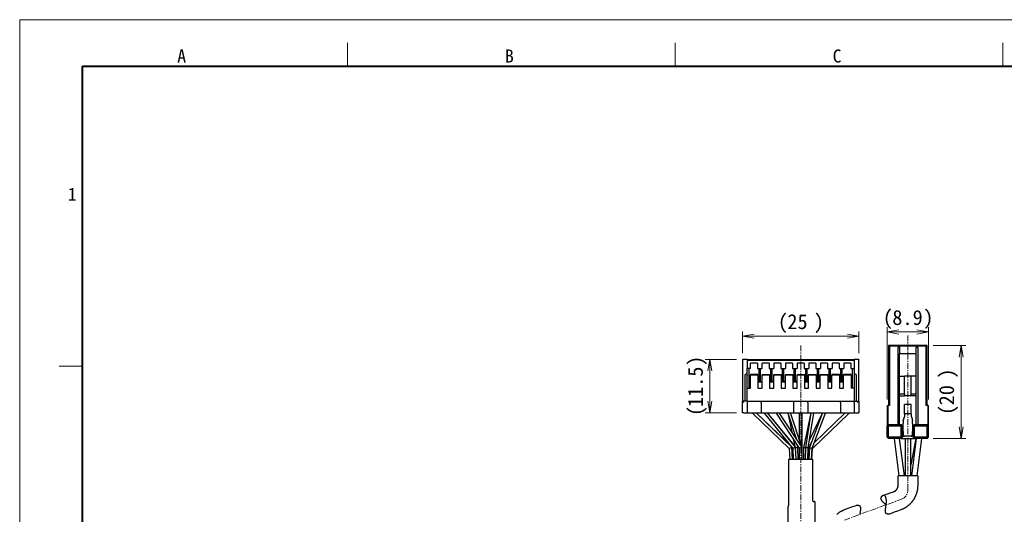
# Model space of a CAD drawing. Header units: millimetres. Extents: x 0 to 422, y 0 to 298.
# Tile 36 of 37: x 0 to 211, y 191 to 298. Entities that reach past the tile are written whole.
import ezdxf

# ---------------------------------------------------------------- set-up
doc = ezdxf.new("R2010")
doc.units = ezdxf.units.MM
doc.linetypes.add('CENTER', pattern=[2, 1.25, -0.25, 0.25, -0.25])
doc.styles.add('ｍｓ ｐゴシック', font='msgothic.ttc')
doc.dimstyles.get("Standard").update_dxf_attribs({"dimtxt": 0.18, "dimasz": 0.18, "dimexe": 0.18, "dimexo": 0.0625, "dimgap": 0.09, "dimtad": 0, "dimtih": 1, "dimtoh": 1, "dimdec": 4, "dimzin": 0, "dimdsep": 46, "dimcen": 0.09, "dimadec": 0, "dimazin": 0, "dimtfac": 1, "dimtdec": 4, "dimtofl": 0, "dimtmove": 0, "dimatfit": 3, "dimfxl": 1, "dimtolj": 1, "dimtzin": 0, "dimarcsym": 0})

# ---------------------------------------------------------------- blocks, each defined once
blk = doc.blocks.new('*D15')
at = {"color": 7, "linetype": 'Continuous', "lineweight": 9, "transparency": 16777216}
for p, q in [((153.83, 224.57), (147.12, 224.57)), ((148.12, 224.57), (148.12, 221.07)), ((148.12, 213.07), (148.12, 224.57)), ((148.12, 213.07), (148.12, 216.57)), ((153.83, 213.07), (147.12, 213.07))]:
    blk.add_line(p, q, dxfattribs=at)
at = {"color": 7, "linetype": 'Continuous', "lineweight": 20, "transparency": 16777216}
for points in [[(148.56, 222.07, 0), (148.12, 224.57, 0), (147.68, 222.07, 0)], [(147.68, 215.57, 0), (148.12, 213.07, 0), (148.56, 215.57, 0)]]:
    blk.add_polyline3d(points, dxfattribs=at)
at = {"color": 7, "linetype": 'Continuous', "lineweight": 9, "transparency": 16777216, "style": 'ｍｓ ｐゴシック'}
for s, height, width, p in [(')', 3.2, 1.002002, (146.62, 223.15)), ('11.5', 3.203, 0.999444, (146.62, 214.31)), ('(', 3.2, 0.999114, (146.62, 212.4))]:
    blk.add_text(s, height=height, rotation=90, dxfattribs=dict(at, width=width)).set_placement(p)
blk = doc.blocks.new('*D16')
at = {"color": 7, "linetype": 'Continuous', "lineweight": 9, "transparency": 16777216}
for p, q in [((155.13, 225.87), (155.13, 230.57)), ((180.13, 225.87), (180.13, 230.57)), ((155.13, 229.57), (158.63, 229.57)), ((155.13, 229.57), (180.13, 229.57)), ((180.13, 229.57), (176.63, 229.57))]:
    blk.add_line(p, q, dxfattribs=at)
at = {"color": 7, "linetype": 'Continuous', "lineweight": 20, "transparency": 16777216}
for points in [[(157.63, 230.01, 0), (155.13, 229.57, 0), (157.63, 229.13, 0)], [(177.63, 229.13, 0), (180.13, 229.57, 0), (177.63, 230.01, 0)]]:
    blk.add_polyline3d(points, dxfattribs=at)
at = {"color": 7, "linetype": 'Continuous', "lineweight": 9, "transparency": 16777216, "style": 'ｍｓ ｐゴシック'}
for s, height, width, p in [('(', 3.2, 0.999114, (162.71, 231.07)), (')', 3.2, 1.002002, (170.44, 231.07)), ('25', 3.201, 1.000306, (164.75, 231.07))]:
    blk.add_text(s, height=height, dxfattribs=dict(at, width=width)).set_placement(p)
blk = doc.blocks.new('*D17')
at = {"color": 7, "linetype": 'Continuous', "lineweight": 9, "transparency": 16777216}
for p, q in [((196.08, 227.57), (203.04, 227.57)), ((202.04, 227.57), (202.04, 224.07)), ((202.04, 227.57), (202.04, 207.57)), ((202.04, 207.57), (202.04, 211.07)), ((196.08, 207.57), (203.04, 207.57))]:
    blk.add_line(p, q, dxfattribs=at)
at = {"color": 7, "linetype": 'Continuous', "lineweight": 20, "transparency": 16777216}
for points in [[(202.48, 225.07, 0), (202.04, 227.57, 0), (201.6, 225.07, 0)], [(201.6, 210.07, 0), (202.04, 207.57, 0), (202.48, 210.07, 0)]]:
    blk.add_polyline3d(points, dxfattribs=at)
at = {"color": 7, "linetype": 'Continuous', "lineweight": 9, "transparency": 16777216, "style": 'ｍｓ ｐゴシック'}
for s, height, width, p in [(')', 3.2, 1.002002, (200.54, 220.43)), ('20', 3.201, 1.00009, (200.54, 214.69)), ('(', 3.2, 0.999114, (200.54, 212.62))]:
    blk.add_text(s, height=height, rotation=90, dxfattribs=dict(at, width=width)).set_placement(p)
blk = doc.blocks.new('*D18')
at = {"color": 7, "linetype": 'Continuous', "lineweight": 9, "transparency": 16777216}
for p, q in [((186.18, 215.98), (186.18, 231.45)), ((186.18, 230.45), (189.68, 230.45)), ((195.08, 230.45), (186.18, 230.45)), ((195.08, 230.45), (191.58, 230.45)), ((195.08, 215.98), (195.08, 231.45))]:
    blk.add_line(p, q, dxfattribs=at)
at = {"color": 7, "linetype": 'Continuous', "lineweight": 20, "transparency": 16777216}
for points in [[(188.68, 230.89, 0), (186.18, 230.45, 0), (188.68, 230.01, 0)], [(192.58, 230.01, 0), (195.08, 230.45, 0), (192.58, 230.89, 0)]]:
    blk.add_polyline3d(points, dxfattribs=at)
at = {"color": 7, "linetype": 'Continuous', "lineweight": 9, "transparency": 16777216, "style": 'ｍｓ ｐゴシック'}
for s, height, width, p in [('(', 3.2, 0.999114, (185.24, 231.95)), ('8.9', 3.201, 1.000475, (187.28, 231.95)), (')', 3.2, 1.002002, (193.92, 231.95))]:
    blk.add_text(s, height=height, dxfattribs=dict(at, width=width)).set_placement(p)

msp = doc.modelspace()

# ---------------------------------------------------------------- linework, layer by layer
at = {"color": 5, "linetype": 'Continuous', "lineweight": 9, "true_color": 0x0000ff}
for p, q in [((0, 0), (0, 297.5)), ((0, 297.5), (422, 297.5))]:
    msp.add_line(p, q, dxfattribs=at)
at = {"color": 7, "linetype": 'Continuous', "lineweight": 9}
for p, q in [((70.33333, 287.5), (70.33333, 292.5)), ((140.66667, 287.5), (140.66667, 292.5)), ((211, 287.5), (211, 292.5)), ((13.5, 223.125), (8.5, 223.125))]:
    msp.add_line(p, q, dxfattribs=at)
at = {"color": 7, "linetype": 'Continuous', "lineweight": 40}
for p, q in [((13.5, 10), (13.5, 287.5)), ((13.5, 287.5), (414.5, 287.5))]:
    msp.add_line(p, q, dxfattribs=at)
at = {"color": 1, "linetype": 'CENTER', "lineweight": 9, "true_color": 0xff0000}
for p, q in [((190.62741, 196.50274), (190.62741, 229.69418)), ((167.62741, 227.57275), (167.62741, 152.87275)), ((177.00916, 190.07567), (189.24565, 194.52938))]:
    msp.add_line(p, q, dxfattribs=at)
at = {"color": 7, "linetype": 'Continuous', "lineweight": 30}
for p, q in [((186.47741, 227.57275), (186.67741, 227.37275)), ((194.77741, 227.57275), (186.47741, 227.57275)), ((186.47741, 227.57275), (186.47741, 214.68275)), ((186.67741, 227.37275), (186.67741, 214.68275)), ((194.57741, 227.37275), (186.67741, 227.37275)), ((188.82741, 227.17275), (188.52741, 227.17275)), ((188.52741, 210.57275), (188.52741, 227.17275)), ((188.82741, 227.17275), (188.82741, 225.78254)), ((192.72741, 227.17275), (192.42741, 227.17275)), ((192.42741, 225.78254), (192.42741, 227.17275)), ((192.72741, 227.17275), (192.72741, 210.57275)), ((194.77741, 227.57275), (194.57741, 227.37275)), ((194.57741, 214.68275), (194.57741, 227.37275)), ((194.77741, 214.68275), (194.77741, 227.57275)), ((156.12741, 224.57275), (155.12741, 224.57275)), ((155.12741, 224.57275), (155.12741, 224.42275)), ((155.12741, 224.42275), (155.12741, 215.57275)), ((156.12741, 224.57275), (179.12741, 224.57275)), ((156.12741, 224.57275), (156.12741, 224.37275)), ((156.12741, 224.37275), (156.12741, 222.57275)), ((156.12741, 224.37275), (179.12741, 224.37275)), ((179.12741, 224.57275), (179.12741, 224.37275)), ((180.12741, 224.57275), (179.12741, 224.57275)), ((179.12741, 224.37275), (179.12741, 222.57275)), ((180.12741, 224.57275), (180.12741, 224.42275)), ((180.12741, 215.57275), (180.12741, 224.42275)), ((192.42741, 225.78254), (188.82741, 225.78254)), ((188.82741, 220.97275), (188.82741, 225.78254)), ((192.42741, 220.97275), (192.42741, 225.78254)), ((156.87741, 222.57275), (156.12741, 222.57275)), ((156.12741, 221.14956), (156.12741, 222.57275)), ((156.52741, 218.37275), (156.52741, 222.57275)), ((158.37741, 223.77275), (156.87741, 223.77275)), ((156.87741, 222.57275), (156.87741, 223.77275)), ((158.37741, 223.77275), (158.37741, 222.57275)), ((158.37741, 222.57275), (159.37741, 222.57275)), ((158.72741, 219.83942), (158.72741, 222.57275)), ((159.02741, 219.83942), (159.02741, 222.57275)), ((160.87741, 223.77275), (159.37741, 223.77275)), ((159.37741, 222.57275), (159.37741, 223.77275)), ((160.87741, 223.77275), (160.87741, 222.57275)), ((160.87741, 222.57275), (161.87741, 222.57275)), ((161.22741, 219.83942), (161.22741, 222.57275)), ((161.52741, 219.83942), (161.52741, 222.57275)), ((163.37741, 223.77275), (161.87741, 223.77275)), ((161.87741, 223.77275), (161.87741, 222.57275)), ((163.37741, 223.77275), (163.37741, 222.57275)), ((163.37741, 222.57275), (164.37741, 222.57275)), ((163.72741, 219.83942), (163.72741, 222.57275)), ((164.02741, 219.83942), (164.02741, 222.57275)), ((165.87741, 223.77275), (164.37741, 223.77275)), ((164.37741, 223.77275), (164.37741, 222.57275)), ((165.87741, 223.77275), (165.87741, 222.57275)), ((165.87741, 222.57275), (166.87741, 222.57275)), ((166.22741, 219.83942), (166.22741, 222.57275)), ((166.52741, 219.83942), (166.52741, 222.57275)), ((168.37741, 223.77275), (166.87741, 223.77275)), ((166.87741, 223.77275), (166.87741, 222.57275)), ((168.37741, 223.77275), (168.37741, 222.57275)), ((168.37741, 222.57275), (169.37741, 222.57275)), ((168.72741, 219.83942), (168.72741, 222.57275)), ((169.02741, 219.83942), (169.02741, 222.57275)), ((170.87741, 223.77275), (169.37741, 223.77275)), ((169.37741, 223.77275), (169.37741, 222.57275)), ((170.87741, 223.77275), (170.87741, 222.57275)), ((170.87741, 222.57275), (171.87741, 222.57275)), ((171.22741, 219.83942), (171.22741, 222.57275)), ((171.52741, 219.83942), (171.52741, 222.57275)), ((173.37741, 223.77275), (171.87741, 223.77275)), ((171.87741, 223.77275), (171.87741, 222.57275)), ((173.37741, 223.77275), (173.37741, 222.57275)), ((173.37741, 222.57275), (174.37741, 222.57275)), ((173.72741, 219.83942), (173.72741, 222.57275)), ((174.02741, 219.83942), (174.02741, 222.57275)), ((175.87741, 223.77275), (174.37741, 223.77275)), ((174.37741, 223.77275), (174.37741, 222.57275)), ((175.87741, 223.77275), (175.87741, 222.57275)), ((175.87741, 222.57275), (176.87741, 222.57275)), ((176.22741, 219.83942), (176.22741, 222.57275)), ((176.52741, 219.83942), (176.52741, 222.57275)), ((178.37741, 223.77275), (176.87741, 223.77275)), ((176.87741, 223.77275), (176.87741, 222.57275)), ((178.37741, 223.77275), (178.37741, 222.57275)), ((178.37741, 222.57275), (179.12741, 222.57275)), ((178.72741, 218.37275), (178.72741, 222.57275)), ((179.12741, 222.57275), (179.12741, 221.14956)), ((155.62741, 221.07275), (155.62741, 215.57275)), ((156.12741, 221.37275), (155.92741, 221.37275)), ((156.12741, 221.14956), (156.12741, 221.07275)), ((156.12741, 218.37275), (156.12741, 221.07275)), ((158.42741, 221.30788), (156.82741, 221.30788)), ((156.82741, 221.30788), (156.82741, 221.22275)), ((156.82741, 221.22275), (158.42741, 221.22275)), ((156.82741, 218.37275), (156.82741, 221.22275)), ((158.42741, 221.22275), (158.42741, 221.30788)), ((158.42741, 221.22275), (158.42741, 218.37275)), ((158.72741, 219.83942), (158.42741, 219.83942)), ((159.02741, 220.17275), (158.72741, 220.17275)), ((159.02741, 219.83942), (159.32741, 219.83942)), ((159.32741, 221.30788), (159.32741, 221.22275)), ((159.32741, 221.30788), (160.92741, 221.30788)), ((159.32741, 218.37275), (159.32741, 221.22275)), ((159.32741, 221.22275), (160.92741, 221.22275)), ((160.92741, 221.22275), (160.92741, 221.30788)), ((160.92741, 221.22275), (160.92741, 218.37275)), ((160.92741, 219.83942), (161.22741, 219.83942)), ((161.52741, 220.17275), (161.22741, 220.17275)), ((161.82741, 219.83942), (161.52741, 219.83942)), ((161.82741, 221.30788), (161.82741, 221.22275)), ((161.82741, 221.30788), (163.42741, 221.30788)), ((161.82741, 218.37275), (161.82741, 221.22275)), ((161.82741, 221.22275), (163.42741, 221.22275)), ((163.42741, 221.22275), (163.42741, 221.30788)), ((163.42741, 221.22275), (163.42741, 218.37275)), ((163.42741, 219.83942), (163.72741, 219.83942)), ((164.02741, 220.17275), (163.72741, 220.17275)), ((164.32741, 219.83942), (164.02741, 219.83942)), ((164.32741, 221.30788), (164.32741, 221.22275)), ((164.32741, 221.30788), (165.92741, 221.30788)), ((164.32741, 218.37275), (164.32741, 221.22275)), ((164.32741, 221.22275), (165.92741, 221.22275)), ((165.92741, 221.22275), (165.92741, 221.30788)), ((165.92741, 221.22275), (165.92741, 218.37275)), ((165.92741, 219.83942), (166.22741, 219.83942)), ((166.52741, 220.17275), (166.22741, 220.17275)), ((166.82741, 219.83942), (166.52741, 219.83942)), ((166.82741, 221.30788), (168.42741, 221.30788)), ((166.82741, 221.30788), (166.82741, 221.22275)), ((166.82741, 218.37275), (166.82741, 221.22275)), ((166.82741, 221.22275), (168.42741, 221.22275)), ((168.42741, 221.22275), (168.42741, 221.30788)), ((168.42741, 221.22275), (168.42741, 218.37275)), ((168.42741, 219.83942), (168.72741, 219.83942)), ((169.02741, 220.17275), (168.72741, 220.17275)), ((169.32741, 219.83942), (169.02741, 219.83942)), ((169.32741, 221.30788), (169.32741, 221.22275)), ((169.32741, 221.30788), (170.92741, 221.30788)), ((169.32741, 218.37275), (169.32741, 221.22275)), ((169.32741, 221.22275), (170.92741, 221.22275)), ((170.92741, 221.22275), (170.92741, 221.30788)), ((170.92741, 221.22275), (170.92741, 218.37275)), ((170.92741, 219.83942), (171.22741, 219.83942)), ((171.52741, 220.17275), (171.22741, 220.17275)), ((171.82741, 219.83942), (171.52741, 219.83942)), ((171.82741, 221.30788), (173.42741, 221.30788)), ((171.82741, 221.30788), (171.82741, 221.22275)), ((171.82741, 218.37275), (171.82741, 221.22275)), ((171.82741, 221.22275), (173.42741, 221.22275)), ((173.42741, 221.22275), (173.42741, 221.30788)), ((173.42741, 221.22275), (173.42741, 218.37275)), ((173.42741, 219.83942), (173.72741, 219.83942)), ((174.02741, 220.17275), (173.72741, 220.17275)), ((174.32741, 219.83942), (174.02741, 219.83942)), ((174.32741, 221.30788), (174.32741, 221.22275)), ((175.92741, 221.30788), (174.32741, 221.30788)), ((174.32741, 218.37275), (174.32741, 221.22275)), ((174.32741, 221.22275), (175.92741, 221.22275)), ((175.92741, 221.22275), (175.92741, 221.30788)), ((175.92741, 221.22275), (175.92741, 218.37275)), ((175.92741, 219.83942), (176.22741, 219.83942)), ((176.52741, 220.17275), (176.22741, 220.17275)), ((176.82741, 219.83942), (176.52741, 219.83942)), ((176.82741, 221.30788), (176.82741, 221.22275)), ((178.42741, 221.30788), (176.82741, 221.30788)), ((176.82741, 218.37275), (176.82741, 221.22275)), ((176.82741, 221.22275), (178.42741, 221.22275)), ((178.42741, 221.22275), (178.42741, 221.30788)), ((178.42741, 221.22275), (178.42741, 218.37275)), ((179.32741, 221.37275), (179.12741, 221.37275)), ((179.12741, 221.14956), (179.12741, 221.07275)), ((179.12741, 221.07275), (179.12741, 218.37275)), ((179.62741, 215.57275), (179.62741, 221.07275)), ((188.82741, 220.97275), (189.92741, 220.97275)), ((188.82741, 217.07275), (188.82741, 220.97275)), ((189.92741, 217.07275), (189.92741, 220.97275)), ((191.32741, 220.97275), (189.92741, 220.97275)), ((191.32741, 217.07275), (191.32741, 220.97275)), ((192.42741, 220.97275), (191.32741, 220.97275)), ((192.42741, 217.07275), (192.42741, 220.97275)), ((156.12741, 215.57275), (156.12741, 218.37275)), ((156.12741, 218.37275), (156.82741, 218.37275)), ((159.32741, 219.67275), (158.42741, 219.67275)), ((158.42741, 218.37275), (159.32741, 218.37275)), ((161.82741, 219.67275), (160.92741, 219.67275)), ((160.92741, 218.37275), (161.82741, 218.37275)), ((164.32741, 219.67275), (163.42741, 219.67275)), ((163.42741, 218.37275), (164.32741, 218.37275)), ((166.82741, 219.67275), (165.92741, 219.67275)), ((165.92741, 218.37275), (166.82741, 218.37275)), ((169.32741, 219.67275), (168.42741, 219.67275)), ((168.42741, 218.37275), (169.32741, 218.37275)), ((171.82741, 219.67275), (170.92741, 219.67275)), ((170.92741, 218.37275), (171.82741, 218.37275)), ((174.32741, 219.67275), (173.42741, 219.67275)), ((173.42741, 218.37275), (174.32741, 218.37275)), ((176.82741, 219.67275), (175.92741, 219.67275)), ((175.92741, 218.37275), (176.82741, 218.37275)), ((179.12741, 218.37275), (178.42741, 218.37275)), ((179.12741, 218.37275), (179.12741, 215.57275)), ((155.12741, 215.57275), (155.42741, 215.27275)), ((155.12741, 213.07275), (155.12741, 215.57275)), ((156.12741, 215.57275), (155.12741, 215.57275)), ((156.12741, 215.57275), (156.12741, 215.27275)), ((156.12741, 215.57275), (159.12741, 215.57275)), ((159.12741, 215.27275), (159.12741, 215.57275)), ((159.12741, 215.57275), (166.12741, 215.57275)), ((166.12741, 215.27275), (166.12741, 215.57275)), ((166.12741, 215.57275), (169.12741, 215.57275)), ((169.12741, 215.27275), (169.12741, 215.57275)), ((169.12741, 215.57275), (176.12741, 215.57275)), ((176.12741, 215.27275), (176.12741, 215.57275)), ((176.12741, 215.57275), (179.12741, 215.57275)), ((179.12741, 215.27275), (179.12741, 215.57275)), ((179.12741, 215.57275), (180.12741, 215.57275)), ((179.82741, 215.27275), (180.12741, 215.57275)), ((180.12741, 215.57275), (180.12741, 213.07275)), ((189.92741, 217.07275), (188.82741, 217.07275)), ((188.82741, 216.72275), (188.82741, 217.07275)), ((188.82741, 216.72275), (189.92741, 216.72275)), ((188.82741, 210.57275), (188.82741, 216.72275)), ((189.92741, 217.07275), (189.92741, 216.72275)), ((191.32741, 216.72275), (189.92741, 216.72275)), ((191.32741, 216.72275), (191.32741, 217.07275)), ((192.42741, 217.07275), (191.32741, 217.07275)), ((192.42741, 216.72275), (191.32741, 216.72275)), ((192.42741, 216.72275), (192.42741, 217.07275)), ((192.42741, 210.57275), (192.42741, 216.72275)), ((156.12741, 215.27275), (156.12741, 213.07275)), ((159.12741, 215.27275), (159.12741, 213.07275)), ((166.12741, 213.07275), (166.12741, 215.27275)), ((169.12741, 215.27275), (169.12741, 213.07275)), ((176.12741, 215.27275), (176.12741, 213.07275)), ((179.12741, 215.27275), (179.12741, 213.07275)), ((186.17741, 214.68275), (186.37741, 214.68275)), ((186.17741, 214.68275), (186.17741, 210.27275)), ((186.37741, 210.47275), (186.37741, 214.68275)), ((186.67741, 214.68275), (186.37741, 214.68275)), ((191.32741, 214.87275), (189.92741, 214.87275)), ((189.92741, 212.87275), (189.92741, 214.87275)), ((191.32741, 212.87275), (191.32741, 214.87275)), ((194.87741, 214.68275), (194.57741, 214.68275)), ((194.87741, 214.68275), (194.87741, 210.47275)), ((194.87741, 214.68275), (195.07741, 214.68275)), ((195.07741, 210.27275), (195.07741, 214.68275)), ((155.42741, 213.07275), (155.12741, 213.07275)), ((155.42741, 213.07275), (156.12741, 213.07275)), ((156.12741, 213.07275), (159.12741, 213.07275)), ((157.32741, 213.07275), (157.32741, 212.94517)), ((157.32741, 212.94517), (157.32741, 212.94477)), ((157.32746, 212.94464), (157.41965, 212.85632)), ((157.32749, 212.94498), (165.13235, 205.43742)), ((165.71647, 205.70808), (158.06015, 213.07275)), ((165.69225, 205.76252), (158.06108, 213.07275)), ((159.12741, 213.07275), (166.12741, 213.07275)), ((159.82741, 213.07275), (159.82741, 212.96618)), ((159.82741, 212.96618), (159.82741, 212.96506)), ((159.82747, 212.96598), (165.93795, 205.46074)), ((159.82749, 212.96483), (159.8954, 212.88255)), ((166.52927, 205.68476), (160.51426, 213.07275)), ((166.32082, 206.0407), (160.5164, 213.07275)), ((162.32741, 213.07275), (162.32741, 212.98238)), ((162.32766, 212.98153), (167.32741, 205.48192)), ((167.92736, 205.66365), (162.98796, 213.07275)), ((164.82741, 213.07275), (164.82741, 213.02409)), ((164.82741, 213.02404), (166.6344, 207.6031)), ((164.8375, 212.99377), (165.6831, 209.03004)), ((167.89931, 205.70573), (165.44363, 213.07275)), ((166.12741, 213.07275), (169.12741, 213.07275)), ((167.32741, 213.07275), (167.32741, 207.42143)), ((167.92741, 205.6635), (167.92741, 213.07275)), ((169.82066, 213.07275), (168.22783, 205.60636)), ((169.82365, 213.07275), (168.63753, 205.60151)), ((169.12741, 213.07275), (176.12741, 213.07275)), ((169.23591, 205.54399), (170.4274, 213.04904)), ((172.30677, 213.07275), (169.5014, 205.63611)), ((172.29453, 213.07275), (169.51265, 207.28715)), ((170.09487, 205.50939), (172.92739, 213.018)), ((170.12259, 205.43754), (177.92733, 212.94498)), ((170.42245, 213.0179), (170.42736, 213.0409)), ((170.42741, 213.04913), (170.42741, 213.07275)), ((170.42741, 213.04131), (170.42741, 213.04913)), ((177.19466, 213.07275), (170.52947, 206.66145)), ((172.90346, 212.95458), (172.92737, 213.00429)), ((172.92741, 213.0181), (172.92741, 213.07275)), ((172.92741, 213.00446), (172.92741, 213.0181)), ((176.12741, 213.07275), (179.12741, 213.07275)), ((177.92741, 212.94517), (177.92741, 213.07275)), ((179.12741, 213.07275), (179.82741, 213.07275)), ((179.82741, 213.07275), (180.12741, 213.07275)), ((189.62741, 211.35779), (189.62741, 211.5446)), ((189.62741, 211.35779), (189.62741, 210.77275)), ((189.92741, 212.87275), (189.92741, 212.29773)), ((191.32741, 212.87275), (189.92741, 212.87275)), ((191.32741, 212.87275), (191.32741, 212.29773)), ((191.62741, 211.5446), (191.62741, 211.35779)), ((191.62741, 210.77275), (191.62741, 211.35779)), ((186.32741, 210.42275), (186.17741, 210.27275)), ((186.17741, 207.87275), (186.17741, 210.27275)), ((186.47741, 210.57275), (186.32741, 210.42275)), ((186.47741, 210.27275), (186.32741, 210.42275)), ((186.47741, 210.57275), (189.17741, 210.57275)), ((186.47741, 207.87275), (186.47741, 210.27275)), ((186.47741, 210.27275), (189.17741, 210.27275)), ((189.32741, 210.42275), (189.17741, 210.57275)), ((189.17741, 210.27275), (189.32741, 210.42275)), ((189.17741, 207.87275), (189.17741, 210.27275)), ((189.47741, 210.27275), (189.32741, 210.42275)), ((189.47741, 207.87275), (189.47741, 210.27275)), ((189.62741, 209.37275), (189.47741, 209.37275)), ((189.62741, 209.07275), (189.62741, 210.77275)), ((191.62741, 210.77275), (191.62741, 209.07275)), ((191.77741, 209.37275), (191.62741, 209.37275)), ((191.77741, 210.27275), (191.92741, 210.42275)), ((191.77741, 207.87275), (191.77741, 210.27275)), ((191.92741, 210.42275), (192.07741, 210.57275)), ((192.07741, 210.27275), (191.92741, 210.42275)), ((192.07741, 210.57275), (194.77741, 210.57275)), ((192.07741, 207.87275), (192.07741, 210.27275)), ((192.07741, 210.27275), (194.77741, 210.27275)), ((194.92741, 210.42275), (194.77741, 210.57275)), ((194.77741, 210.27275), (194.92741, 210.42275)), ((194.77741, 207.87275), (194.77741, 210.27275)), ((195.07741, 210.27275), (194.92741, 210.42275)), ((195.07741, 207.87275), (195.07741, 210.27275)), ((166.02245, 207.43936), (166.34971, 205.9053)), ((166.58531, 207.67673), (166.54167, 207.88126)), ((186.17741, 207.87275), (186.32741, 207.72275)), ((186.47741, 207.87275), (186.32741, 207.72275)), ((186.47741, 207.57275), (186.32741, 207.72275)), ((189.17741, 207.87275), (186.47741, 207.87275)), ((189.17741, 207.57275), (186.47741, 207.57275)), ((187.65031, 207.57275), (188.67253, 199.57275)), ((187.65031, 207.57275), (188.67253, 199.57275)), ((189.88228, 199.57275), (188.86006, 207.57275)), ((189.88228, 199.57275), (188.86006, 207.57275)), ((189.17741, 207.87275), (189.32741, 207.72275)), ((189.17741, 207.57275), (189.32741, 207.72275)), ((189.17741, 207.57275), (192.07741, 207.57275)), ((189.32741, 207.72275), (189.47741, 207.87275)), ((189.47741, 208.07275), (189.92741, 208.07275)), ((189.62741, 209.07275), (189.62741, 208.37993)), ((189.62755, 208.37048), (189.62749, 208.3726)), ((191.32741, 208.07275), (189.92741, 208.07275)), ((190.02741, 207.57275), (190.02741, 199.57275)), ((190.02741, 207.57275), (190.02741, 199.57275)), ((192.32172, 207.57275), (191.22741, 201.94483)), ((191.22741, 199.57275), (191.22741, 207.57275)), ((191.22741, 199.57275), (191.22741, 207.57275)), ((192.32172, 207.57275), (191.22741, 201.94483)), ((191.77741, 208.07275), (191.32741, 208.07275)), ((192.39475, 207.57275), (191.37253, 199.57275)), ((192.39475, 207.57275), (191.37253, 199.57275)), ((191.62741, 208.37993), (191.62741, 209.07275)), ((191.77741, 207.87275), (191.92741, 207.72275)), ((191.92741, 207.72275), (192.07741, 207.87275)), ((192.07741, 207.57275), (191.92741, 207.72275)), ((194.77741, 207.87275), (192.07741, 207.87275)), ((194.77741, 207.57275), (192.07741, 207.57275)), ((192.58228, 199.57275), (193.60451, 207.57275)), ((192.58228, 199.57275), (193.60451, 207.57275)), ((194.77741, 207.87275), (194.92741, 207.72275)), ((194.77741, 207.57275), (194.92741, 207.72275)), ((195.07741, 207.87275), (194.92741, 207.72275)), ((165.13223, 205.43754), (165.27911, 203.07275)), ((165.88027, 203.07275), (165.7166, 205.7078)), ((165.90603, 203.07275), (165.75014, 205.69141)), ((165.93795, 205.46074), (166.03578, 203.07275)), ((166.63628, 203.07275), (166.52927, 205.68475)), ((167.02699, 205.60636), (166.92465, 206.08604)), ((167.05743, 203.07275), (167.02703, 205.60597)), ((167.32741, 205.482), (167.32741, 203.07275)), ((167.92741, 203.07275), (167.92741, 205.6635)), ((168.22778, 205.60597), (168.19738, 203.07275)), ((168.63753, 205.6015), (168.55102, 203.07275)), ((169.15137, 203.07275), (169.23592, 205.544)), ((169.21903, 203.07275), (169.31842, 205.49858)), ((169.31841, 205.49857), (169.92695, 206.76417)), ((169.50137, 205.63595), (169.34878, 203.07275)), ((169.94984, 203.07275), (170.0949, 205.50947)), ((169.9757, 203.07275), (170.1226, 205.4377)), ((170.22741, 203.07275), (165.02741, 203.07275)), ((165.02741, 203.07275), (165.02741, 193.18455)), ((170.22741, 194.17275), (170.22741, 203.07275)), ((192.72741, 199.57275), (188.52741, 199.57275)), ((164.82741, 192.96095), (164.82741, 178.07275)), ((164.97213, 193.09511), (164.88268, 193.05039)), ((170.29761, 194.07275), (170.52741, 194.07275)), ((170.62741, 193.97275), (170.62741, 181.17275))]:
    msp.add_line(p, q, dxfattribs=at)
for points in [[(185.23892, 195.30583), (187.03055, 195.95793), (187.56177, 196.15127), (187.59117, 196.16198), (187.61422, 196.17038), (187.62952, 196.17607), (187.64017, 196.18021), (187.6529, 196.18539), (187.66872, 196.19191), (187.68461, 196.19869), (187.70039, 196.20565), (187.72074, 196.21497), (187.7409, 196.22461), (187.76088, 196.23455), (187.78068, 196.24479), (187.80028, 196.25533), (187.81969, 196.26617), (187.8389, 196.27731), (187.85943, 196.28966), (187.87971, 196.30234), (187.89974, 196.31534), (187.91952, 196.32867), (187.9394, 196.34256), (187.959, 196.35678), (187.97833, 196.3713), (187.99737, 196.38614), (188.01612, 196.40129), (188.03458, 196.41672), (188.05275, 196.43245), (188.07061, 196.44847), (188.08817, 196.46476), (188.10542, 196.48132), (188.12083, 196.49661), (188.13599, 196.51211), (188.15088, 196.52782), (188.16551, 196.54374), (188.17987, 196.55985), (188.19396, 196.57617), (188.20778, 196.59267), (188.22241, 196.61071), (188.23671, 196.62896), (188.25068, 196.64742), (188.26433, 196.66609), (188.27789, 196.68529), (188.2911, 196.70468), (188.30396, 196.72427), (188.31647, 196.74404), (188.32862, 196.76398), (188.34043, 196.78409), (188.35188, 196.80436), (188.36298, 196.82479), (188.37372, 196.84536), (188.38411, 196.86608), (188.39323, 196.88503), (188.40207, 196.90409), (188.4106, 196.92326), (188.41883, 196.94252), (188.42677, 196.96187), (188.43441, 196.98131), (188.44174, 197.00084), (188.44932, 197.02203), (188.45655, 197.0433), (188.46343, 197.06465), (188.46995, 197.08608), (188.47623, 197.10797), (188.48214, 197.12992), (188.48769, 197.15193), (188.49287, 197.17399), (188.49768, 197.1961), (188.50214, 197.21824), (188.50622, 197.24041), (188.50995, 197.26261), (188.51331, 197.28483), (188.5163, 197.30706), (188.51843, 197.32475), (188.52033, 197.34245), (188.522, 197.36014), (188.52345, 197.37783), (188.52467, 197.39551), (188.52566, 197.41319), (188.52643, 197.43083), (188.52698, 197.44525), (188.52714, 197.45067), (188.52726, 197.45671), (188.52734, 197.46393), (188.52739, 197.47287), (188.52741, 197.53152), (188.52741, 197.6769), (188.52741, 197.95477), (188.52741, 198.50348), (188.52741, 199.57275)], [(192.72741, 199.57275), (192.72741, 198.24809), (192.72741, 197.6009), (192.72741, 197.54878), (192.72741, 197.48832), (192.72679, 197.40619), (192.72479, 197.31333), (192.72145, 197.22473), (192.71679, 197.13842), (192.71118, 197.05698), (192.70445, 196.97649), (192.69665, 196.89696), (192.68782, 196.8184), (192.678, 196.74081), (192.66722, 196.66423), (192.65552, 196.58864), (192.64294, 196.51406), (192.62808, 196.43303), (192.61225, 196.35324), (192.59548, 196.2747), (192.57783, 196.19743), (192.559, 196.12006), (192.53935, 196.04401), (192.51893, 195.96928), (192.49778, 195.89588), (192.47595, 195.8238), (192.44778, 195.73559), (192.41871, 195.64945), (192.38881, 195.5654), (192.35818, 195.48342), (192.32634, 195.40207), (192.2939, 195.32284), (192.26096, 195.24573), (192.2276, 195.17072), (192.1939, 195.09779), (192.15985, 195.02678), (192.12561, 194.95782), (192.09124, 194.8909), (192.05681, 194.826), (192.02239, 194.76309), (191.98805, 194.70216), (191.95384, 194.64318), (191.9106, 194.5709), (191.86779, 194.50169), (191.82553, 194.43551), (191.78255, 194.37023), (191.73686, 194.30294), (191.68832, 194.23372), (191.63685, 194.16266), (191.59427, 194.10562), (191.54976, 194.04756), (191.50325, 193.98855), (191.45471, 193.92864), (191.40407, 193.86789), (191.35128, 193.80637), (191.29629, 193.74415), (191.24021, 193.68256), (191.18191, 193.62043), (191.12135, 193.55784), (191.05847, 193.49486), (191.00327, 193.44118), (190.94633, 193.38732), (190.88764, 193.33335), (190.82716, 193.27931), (190.76485, 193.22527), (190.70071, 193.17127), (190.63964, 193.12136), (190.57694, 193.0716), (190.5126, 193.02204), (190.4466, 192.97271), (190.37768, 192.9228), (190.30701, 192.87325), (190.23458, 192.82413), (190.16037, 192.77548), (190.08437, 192.72737), (190.01966, 192.68774), (189.9537, 192.64857), (189.88647, 192.60988), (189.81798, 192.57174), (189.74822, 192.53416), (189.67718, 192.49719), (189.59824, 192.45759), (189.51777, 192.41883), (189.43578, 192.38093), (189.35227, 192.34397), (189.26724, 192.30798), (189.1782, 192.27213), (189.08734, 192.23726), (188.41545, 191.99244), (187.68347, 191.72602), (186.87803, 191.43287), (186.67525, 191.35906)], [(185.0381, 195.18701), (185.0308, 195.18071), (185.01636, 195.16775), (185.00217, 195.15433), (184.98825, 195.14044), (184.97481, 195.12631), (184.96166, 195.11172), (184.94882, 195.0967), (184.93632, 195.08124), (184.92416, 195.06534), (184.91238, 195.049), (184.90099, 195.03223), (184.89003, 195.01504), (184.87992, 194.99813), (184.87024, 194.98083), (184.86103, 194.96313), (184.85231, 194.94506), (184.84614, 194.93133), (184.84027, 194.91739), (184.83471, 194.90323), (184.82948, 194.88887), (184.82459, 194.87431), (184.82005, 194.85955), (184.81588, 194.84458), (184.81209, 194.82942), (184.8087, 194.81407), (184.80572, 194.79853), (184.80357, 194.78544), (184.80171, 194.77221), (184.80018, 194.75886), (184.79896, 194.7454), (184.79808, 194.73182), (184.79753, 194.71812), (184.79734, 194.70657), (184.7974, 194.69493), (184.79771, 194.68322), (184.79828, 194.67145), (184.79911, 194.6596), (184.8002, 194.6477), (184.80173, 194.63445), (184.80359, 194.62112), (184.80579, 194.60772), (184.80832, 194.59427), (184.8112, 194.58075), (184.81387, 194.56945), (184.81677, 194.55811), (184.81992, 194.54674), (184.82331, 194.53534), (184.82695, 194.52391), (184.83082, 194.51246), (184.83494, 194.50099), (184.83929, 194.4895), (184.84389, 194.47799), (184.84873, 194.46647), (184.8538, 194.45494), (184.8591, 194.44341), (184.86497, 194.43118), (184.8711, 194.41895), (184.87749, 194.40671), (184.88412, 194.39448), (184.891, 194.38224), (184.89812, 194.37002), (184.90646, 194.35618), (184.91511, 194.34236), (184.92405, 194.32854), (184.93327, 194.31475), (184.94276, 194.30097), (184.95252, 194.28722), (184.96254, 194.27348), (184.97281, 194.25977), (184.98332, 194.24608), (184.99407, 194.23242), (185.00783, 194.21538), (185.02192, 194.19837), (185.03634, 194.1814), (185.05108, 194.16448), (185.06767, 194.14584), (185.08462, 194.12725), (185.1019, 194.10869), (185.11948, 194.09017), (185.13736, 194.07169), (185.15551, 194.05324), (185.17392, 194.03483), (185.19255, 194.01646), (185.21587, 193.99382), (185.23952, 193.97121), (185.26347, 193.94862), (185.2877, 193.92605), (185.31218, 193.9035), (185.33689, 193.88096), (185.36681, 193.85393), (185.39701, 193.82688), (185.42747, 193.79981), (185.45814, 193.77272), (185.489, 193.7456), (185.52002, 193.71843), (185.5512, 193.6912), (185.5825, 193.66391), (185.6139, 193.63655), (185.64537, 193.60912), (185.67866, 193.58007), (185.71201, 193.55091), (185.74538, 193.52164), (185.77875, 193.49226), (185.8121, 193.46277), (185.84313, 193.43518), (185.87412, 193.40747), (185.90504, 193.37964), (185.93588, 193.3517), (185.95702, 193.33243)], [(186.67526, 191.35907), (186.66389, 191.35506), (186.64494, 191.34897), (186.62565, 191.34346), (186.60603, 191.33855), (186.58543, 191.3341), (186.56452, 191.3303), (186.54332, 191.32713), (186.52184, 191.32462), (186.50011, 191.32277), (186.4796, 191.32164), (186.4589, 191.32109), (186.43804, 191.32114), (186.41702, 191.32179), (186.39587, 191.32305), (186.37461, 191.32493), (186.35325, 191.32745), (186.33183, 191.3306), (186.31035, 191.33442), (186.28885, 191.3389), (186.27093, 191.34317), (186.25302, 191.34792), (186.23514, 191.35316), (186.2173, 191.35892), (186.19953, 191.36519), (186.18185, 191.37199), (186.16432, 191.37931), (186.14692, 191.38717), (186.12966, 191.39561), (186.11256, 191.40461), (186.09992, 191.41172), (186.0874, 191.41916), (186.075, 191.42694), (186.06273, 191.43507), (186.05061, 191.44355), (186.03864, 191.45239), (186.02684, 191.4616), (186.01521, 191.47118), (186.00378, 191.48114), (185.99255, 191.49148), (185.98335, 191.50039), (185.97431, 191.50958), (185.96543, 191.51904), (185.95672, 191.52878), (185.9482, 191.53879), (185.93986, 191.54908), (185.93241, 191.55874), (185.92512, 191.56864), (185.918, 191.57877), (185.91106, 191.58914), (185.9043, 191.59974), (185.89774, 191.61058), (185.89188, 191.62072), (185.88619, 191.63107), (185.88067, 191.64161), (185.87531, 191.65234), (185.87013, 191.66327), (185.86513, 191.67438), (185.86031, 191.68569), (185.85566, 191.69718), (185.8512, 191.70886), (185.84692, 191.72072), (185.84282, 191.73276), (185.8389, 191.74497), (185.83518, 191.75735), (185.83164, 191.7699), (185.82828, 191.78262), (185.8251, 191.7955), (185.82211, 191.80854), (185.8193, 191.82173), (185.81654, 191.8358), (185.81397, 191.85004), (185.8116, 191.86444), (185.80942, 191.87899), (185.80744, 191.89369), (185.80565, 191.90853), (185.80384, 191.92557), (185.80226, 191.94278), (185.80091, 191.96016), (185.79978, 191.97769), (185.79888, 191.99538), (185.79819, 192.0132), (185.7977, 192.03117), (185.79741, 192.04927), (185.79732, 192.0675), (185.79741, 192.08585), (185.79778, 192.10895), (185.79842, 192.13222), (185.79931, 192.15566), (185.80045, 192.17926), (185.80206, 192.20677), (185.80396, 192.23449), (185.80614, 192.26238), (185.80858, 192.29044), (185.81126, 192.31865), (185.81416, 192.347), (185.81771, 192.37944), (185.82151, 192.41205), (185.82554, 192.44482), (185.82977, 192.47775), (185.83419, 192.51081), (185.83877, 192.544), (185.8435, 192.57733), (185.84836, 192.61078), (185.85334, 192.64435), (185.85842, 192.67802), (185.86488, 192.72025), (185.87144, 192.76265), (185.87809, 192.80519), (185.88479, 192.84785), (185.89174, 192.89206), (185.89869, 192.9364), (185.90563, 192.98085), (185.91253, 193.02541), (185.91937, 193.07006), (185.92566, 193.11174), (185.93187, 193.15349), (185.93797, 193.19531), (185.94396, 193.23718), (185.94981, 193.27908), (185.9555, 193.32102), (185.96104, 193.36299), (185.9664, 193.40498), (185.97157, 193.44698), (185.97653, 193.48896), (185.9805, 193.52393), (185.9843, 193.5589), (185.98795, 193.59384), (185.99141, 193.62875), (185.9947, 193.66362), (185.9978, 193.69844), (186.00089, 193.73558), (186.00374, 193.77265), (186.00636, 193.80964), (186.00873, 193.84652), (186.01074, 193.88148), (186.0125, 193.91634), (186.01402, 193.95108), (186.01529, 193.98569), (186.01611, 194.01327), (186.01677, 194.04077), (186.01725, 194.06817), (186.01755, 194.09545), (186.01767, 194.12262), (186.0176, 194.14966), (186.01735, 194.17659), (186.01691, 194.20338), (186.01628, 194.23002), (186.01544, 194.25651), (186.01441, 194.28282), (186.01318, 194.30896), (186.01175, 194.33494), (186.0101, 194.36073), (186.00825, 194.38633), (186.00632, 194.41018), (186.00421, 194.43386), (186.0019, 194.45735), (185.9994, 194.48065), (185.99671, 194.50374), (185.99383, 194.52662), (185.99075, 194.5493), (185.98748, 194.57176), (185.98401, 194.59399), (185.98034, 194.61597), (185.97647, 194.63772), (185.97241, 194.65923), (185.96815, 194.68048), (185.96369, 194.70146), (185.95903, 194.72218), (185.95426, 194.74224), (185.94931, 194.76204), (185.94416, 194.78156), (185.93882, 194.8008), (185.9333, 194.81975), (185.92759, 194.8384), (185.92216, 194.85531), (185.91658, 194.87197), (185.91084, 194.88837), (185.90846, 194.89497)], [(175.37249, 191.27651), (175.43053, 191.32827), (175.4898, 191.37965), (175.55402, 191.43371), (175.61963, 191.48728), (175.68666, 191.54031), (175.75509, 191.59276), (175.82494, 191.6446), (175.89621, 191.69578), (175.96889, 191.74627), (176.04299, 191.79602), (176.11851, 191.84499), (176.19545, 191.89314), (176.27381, 191.94042), (176.35358, 191.98678), (176.42168, 192.02499), (176.49078, 192.06249), (176.56087, 192.09926), (176.63195, 192.13527), (176.70533, 192.17113), (176.77973, 192.20615), (176.85513, 192.2403), (176.93155, 192.27355), (177.00897, 192.30586), (177.82103, 192.60594), (178.62385, 192.89814), (179.49264, 193.21435), (179.57676, 193.24497)], [(179.57954, 193.24598), (179.59725, 193.2521), (179.61528, 193.2577), (179.63361, 193.26276), (179.65224, 193.2673), (179.67114, 193.2713), (179.69031, 193.27476), (179.71191, 193.27797), (179.7338, 193.28051), (179.75595, 193.28237), (179.77835, 193.28353), (179.80096, 193.284), (179.82376, 193.28376), (179.84675, 193.2828), (179.86988, 193.28111), (179.89313, 193.27867), (179.91647, 193.27547), (179.93598, 193.27222), (179.95552, 193.26841), (179.97507, 193.26404), (179.99461, 193.2591), (180.01413, 193.25357), (180.03359, 193.24744), (180.0522, 193.24099), (180.07074, 193.23395), (180.08917, 193.22632), (180.10746, 193.21808), (180.12102, 193.21153), (180.13448, 193.20462), (180.14783, 193.19735), (180.16107, 193.18971), (180.17417, 193.1817), (180.18714, 193.17331), (180.19996, 193.16453), (180.2126, 193.15535), (180.22507, 193.14576), (180.23734, 193.13577), (180.24741, 193.12713), (180.25733, 193.11819), (180.26708, 193.10895), (180.27667, 193.09942), (180.28608, 193.08958), (180.2953, 193.07944), (180.30287, 193.07071), (180.31031, 193.06176), (180.31759, 193.05259), (180.32473, 193.04321), (180.33171, 193.0336), (180.33852, 193.02378), (180.34587, 193.01265), (180.35301, 193.00124), (180.35994, 192.98957), (180.36665, 192.97763), (180.37313, 192.96543), (180.37835, 192.95506), (180.38341, 192.9445), (180.38831, 192.93376), (180.39304, 192.92285), (180.3976, 192.91176), (180.402, 192.9005), (180.40621, 192.88907), (180.41026, 192.87747), (180.41414, 192.8657), (180.41784, 192.85376), (180.42137, 192.84167), (180.42472, 192.82942), (180.42808, 192.81628), (180.43125, 192.80297), (180.43422, 192.78949), (180.437, 192.77586), (180.4396, 192.76207), (180.442, 192.74813), (180.4445, 192.73216), (180.44676, 192.71601), (180.4488, 192.69969), (180.4506, 192.68319), (180.45219, 192.66654), (180.45355, 192.64973), (180.45471, 192.63277), (180.45565, 192.61566), (180.4564, 192.59841), (180.45694, 192.58104), (180.45736, 192.55914), (180.4575, 192.53706), (180.45735, 192.51479), (180.45695, 192.49235), (180.45621, 192.46741), (180.45518, 192.44227), (180.45388, 192.41695), (180.45231, 192.39146), (180.4505, 192.36581), (180.44845, 192.34001), (180.44618, 192.31408), (180.44371, 192.28802), (180.4404, 192.25569), (180.43682, 192.22317), (180.433, 192.19047), (180.42894, 192.15761), (180.42468, 192.1246), (180.42024, 192.09145), (180.4147, 192.05151), (180.40895, 192.01137), (180.40302, 191.97106), (180.39694, 191.93059), (180.39073, 191.88998), (180.38443, 191.84923), (180.37805, 191.80833), (180.37161, 191.76731), (180.36515, 191.72617), (180.35867, 191.68492), (180.35184, 191.64126), (180.34504, 191.59749), (180.33829, 191.55362), (180.33161, 191.50966), (180.32502, 191.46564), (180.31899, 191.42455), (180.31306, 191.38341), (180.30726, 191.34222), (180.30159, 191.30099), (180.29608, 191.25975)]]:
    msp.add_lwpolyline(points, dxfattribs=at)
for centre, radius, start, end in [((155.92741, 221.07275), 0.3, 90, 180), ((179.32741, 221.07275), 0.3, 360, 90), ((191.09668, 211.39565), 1.4768, 142.3502227, 174.2112538), ((190.16322, 211.39768), 1.47154, 5.7301797, 37.7083438), ((189.94947, 208.37922), 0.32203, 181.5557837, 212.3476176), ((189.92741, 208.37275), 0.3, 213.5573098, 270), ((191.32741, 208.37275), 0.3, 270, 326.4426902), ((191.30431, 208.37957), 0.32309, 327.6982058, 0.0633012), ((185.47052, 194.68531), 0.66233, 110.4796955, 130.7580617), ((185.39854, 194.81497), 0.51616, 8.9164616, 108.029671), ((164.92741, 192.96095), 0.1, 116.5650512, 180), ((164.92741, 193.18455), 0.1, 296.5650512, 360), ((170.32741, 194.17275), 0.1, 180, 270), ((170.52741, 193.97275), 0.1, 360, 90)]:
    msp.add_arc(centre, radius, start, end, dxfattribs=at)
at = {"color": 1, "linetype": 'CENTER', "lineweight": 9, "true_color": 0xff0000}
msp.add_arc((188.52741, 196.50274), 2.1, 290, 0, dxfattribs=at)
at = {"color": 7, "linetype": 'Continuous', "lineweight": 30}
for centre, major_axis, ratio, start_param, end_param in [((157.62741, 213.07275), (-0.29998, -0.12768), 0.027205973, 0.063832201, 1.634628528), ((160.12741, 213.07275), (-0.29998, -0.10667), 0.02993631, 4.796375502, 6.367171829), ((162.62741, 213.07275), (-0.29994, -0.09081), 0.06825715, 4.934120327, 6.262521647), ((162.62741, 213.07275), (-0.29994, -0.09081), 0.06825715, 6.262521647, 6.504916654), ((165.12741, 213.07275), (-0.3, -0.04868), 0.022125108, 0.135505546, 1.706301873), ((167.62741, 213.07275), (0.3, 0), 0.08276253, 3.141592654, 4.71238898), ((167.62741, 213.07275), (0.3, 0), 0.08276253, 4.71238898, 6.283185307), ((170.12741, 213.07275), (0.3, -0.02367), 0.0421265, 6.279862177, 7.363485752), ((172.62741, 213.07275), (0.3, -0.0547), 0.030522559, 4.546538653, 6.11733498), ((177.62741, 213.07275), (0.29998, -0.12768), 0.027205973, 6.219353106, 7.790149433), ((165.42441, 205.57275), (0.29215, 0.1352), 0.035077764, 3.155253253, 6.33277927), ((166.23361, 205.57275), (0.29566, 0.11201), 0.005333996, 0.162373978, 3.143367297), ((166.72741, 205.57275), (0.29961, 0.03342), 0.080965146, 0.683458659, 2.263570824), ((166.72741, 205.57275), (0.29961, 0.03342), 0.080965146, 6.275136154, 6.966643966), ((167.62741, 205.57275), (0.29999, 0.09083), 0.028944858, 0.340750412, 3.150356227), ((167.62741, 205.57275), (0.29999, 0.09083), 0.028944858, 0.008763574, 0.340750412), ((168.52741, 205.57275), (-0.29961, 0.03342), 0.080965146, 5.599726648, 6.291234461), ((168.52741, 205.57275), (-0.29961, 0.03342), 0.080965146, 4.347260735, 5.599726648), ((168.93672, 205.57275), (-0.29919, 0.02876), 0.015082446, 5.44121614, 6.284115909), ((168.93672, 205.57275), (-0.29919, 0.02876), 0.015082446, 3.142523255, 5.44121614), ((169.0212, 205.57275), (-0.29721, 0.07417), 0.010182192, 2.37617556, 3.143695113), ((169.79814, 205.57275), (-0.29676, 0.06328), 0.042352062, 6.160701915, 9.418349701), ((169.83041, 205.57275), (-0.29215, 0.1352), 0.035077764, 3.155253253, 3.62101634)]:
    msp.add_ellipse(centre, major_axis=major_axis, ratio=ratio, start_param=start_param, end_param=end_param, dxfattribs=at)
for points in [[(189.62742, 208.37681), (189.62741, 208.37785), (189.62741, 208.37889), (189.62741, 208.37993)], [(189.62749, 208.3726), (189.62746, 208.37402), (189.62744, 208.37542), (189.62742, 208.37681)]]:
    msp.add_open_spline(points, degree=3, dxfattribs=at)

# ---------------------------------------------------------------- texts
at = {"color": 7, "linetype": 'Continuous', "lineweight": 9, "style": 'ｍｓ ｐゴシック'}
for s, height, width, p in [('A', 2.79987, 1.000457, (33.8092, 288.30315)), ('B', 2.8017, 1.000254, (104.14104, 288.30312)), ('C', 2.8009, 1.000296, (174.47434, 288.30212)), ('1', 2.80272, 0.999482, (10.32216, 258.6147))]:
    msp.add_text(s, height=height, dxfattribs=dict(at, width=width)).set_placement(p)

# ---------------------------------------------------------------- dimensions: what is measured, and where the dimension line sits
for picture in ['*D18', '*D16', '*D17', '*D15']:
    dim = msp.add_linear_dim(base=(0, 0), p1=(0, 0), p2=(0, 0), dimstyle='Standard')
    dim.commit()
    dim.dimension.update_dxf_attribs({"geometry": picture, "text_midpoint": (0, 0)})

doc.saveas('drawing.dxf')
